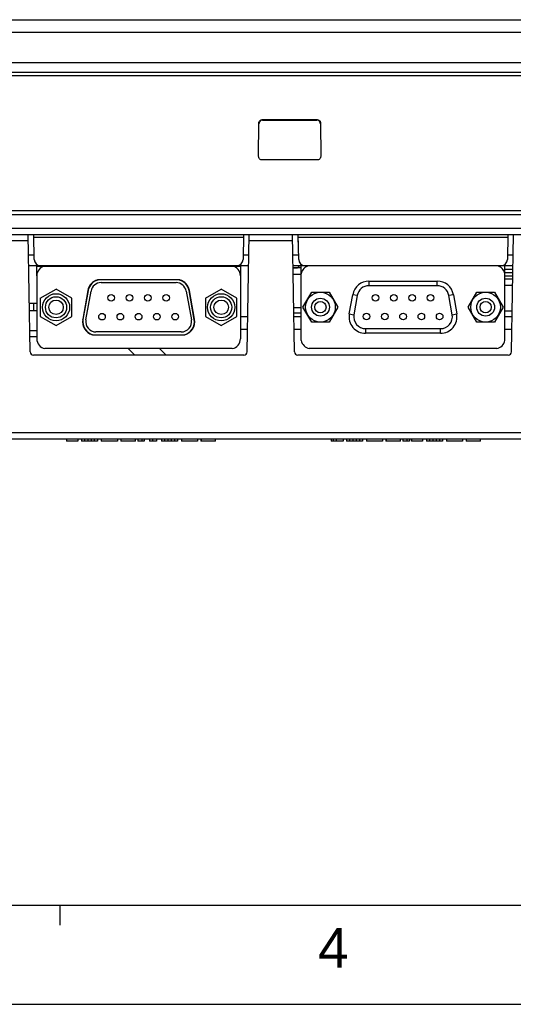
# Model space of a CAD drawing. Extents: x 0 to 1189, y 0 to 841.
# Tile 4 of 36: x 257 to 332, y 0 to 149. Entities that reach past the tile are written whole.
import ezdxf
from ezdxf.enums import TextEntityAlignment as Align

# ---------------------------------------------------------------- set-up
doc = ezdxf.new("R2010")
doc.units = 0
doc.header["$LTSCALE"] = 65.395
doc.header["$MEASUREMENT"] = 0
doc.layers.get('0').update_dxf_attribs({"linetype": 'CONTINUOUS'})
for name, color, linetype in [('02___PRT_ALL_AXES', 7, 'CONTINUOUS'), ('20_ALL_FEATURES', 7, 'CONTINUOUS'), ('3_ALL_AXES', 7, 'CONTINUOUS'), ('5_ALL_CURVES', 7, 'CONTINUOUS'), ('7_ALL_FEATURES', 7, 'CONTINUOUS')]:
    doc.layers.add(name, color=color, linetype=linetype)
doc.styles.add('TEXTSTYLE_2', font='arial.ttf')

msp = doc.modelspace()

# ---------------------------------------------------------------- linework, layer by layer
at = {"color": 3, "linetype": 'Continuous'}
for p, q in [((15, 15), (1174, 15)), ((263.35714, 15), (263.35714, 12))]:
    msp.add_line(p, q, dxfattribs=at)
at = {"color": 4, "linetype": 'Continuous'}
msp.add_line((0, 0), (1189, 0), dxfattribs=at)
at = {"layer": '02___PRT_ALL_AXES', "color": 7, "linetype": 'Continuous'}
for p, q in [((259.88257, 106.08125), (258.74642, 106.08125)), ((259.39257, 106.08125), (259.39257, 105.04125))]:
    msp.add_line(p, q, dxfattribs=at)
at = {"layer": '20_ALL_FEATURES', "color": 7, "linetype": 'Continuous'}
for p, q in [((259.88257, 110.28125), (259.88257, 100.73125)), ((290.69257, 110.28125), (290.69257, 100.73125)), ((310.13891, 109.47575), (320.44622, 109.47575)), ((260.411, 106.88125), (262.79257, 108.25625)), ((265.17414, 106.88125), (262.79257, 108.25625)), ((285.401, 106.88125), (287.78257, 108.25625)), ((290.16414, 106.88125), (287.78257, 108.25625)), ((300.14757, 105.52575), (301.47257, 107.82071)), ((301.47257, 107.82071), (304.12257, 107.82071)), ((304.12257, 107.82071), (305.44757, 105.52575)), ((307.16555, 104.50987), (307.67689, 107.40987)), ((322.90824, 107.40987), (323.41958, 104.50987)), ((325.13757, 105.52575), (326.46257, 107.82071)), ((326.46257, 107.82071), (329.11257, 107.82071)), ((329.11257, 107.82071), (330.43757, 105.52575)), ((260.411, 106.88125), (260.411, 104.13125)), ((265.17414, 104.13125), (265.17414, 106.88125)), ((285.401, 106.88125), (285.401, 104.13125)), ((290.16414, 104.13125), (290.16414, 106.88125)), ((301.47257, 103.23078), (300.14757, 105.52575)), ((305.44757, 105.52575), (304.12257, 103.23078)), ((326.46257, 103.23078), (325.13757, 105.52575)), ((330.43757, 105.52575), (329.11257, 103.23078)), ((260.411, 104.13125), (262.79257, 102.75625)), ((262.79257, 102.75625), (265.17414, 104.13125)), ((285.401, 104.13125), (287.78257, 102.75625)), ((287.78257, 102.75625), (290.16414, 104.13125)), ((304.12257, 103.23078), (301.47257, 103.23078)), ((329.11257, 103.23078), (326.46257, 103.23078)), ((320.95757, 101.57575), (309.62757, 101.57575))]:
    msp.add_line(p, q, dxfattribs=at)
for centre, radius in [((262.79257, 105.50625), 2.06), ((287.78257, 105.50625), 2.06), ((302.79757, 105.52575), 2.25), ((327.78757, 105.52575), 2.25), ((262.79257, 105.50625), 1.59998), ((262.79257, 105.50625), 1.1), ((287.78257, 105.50625), 1.59998), ((287.78257, 105.50625), 1.1), ((302.79757, 105.52575), 1.34997), ((302.79757, 105.52575), 0.84999), ((327.78757, 105.52575), 1.34997), ((327.78757, 105.52575), 0.84999)]:
    msp.add_circle(centre, radius, dxfattribs=at)
for centre, start, end in [((310.13891, 106.97575), 90, 170), ((320.44622, 106.97575), 10, 90), ((309.62757, 104.07575), 170, 270), ((320.95757, 104.07575), 270, 10)]:
    msp.add_arc(centre, 2.5, start, end, dxfattribs=at)
at = {"layer": '3_ALL_AXES', "color": 7, "linetype": 'Continuous'}
for centre in [(271.13247, 106.92625), (273.90247, 106.92625), (276.67247, 106.92625), (279.44247, 106.92625), (269.74747, 104.08625), (272.51747, 104.08625), (275.28747, 104.08625), (278.05747, 104.08625), (280.82747, 104.08625)]:
    msp.add_circle(centre, 0.5, dxfattribs=at)
at = {"layer": '5_ALL_CURVES', "color": 4, "linetype": 'Continuous'}
msp.add_line((298.66125, 111.53125), (299.89259, 111.53125), dxfattribs=at)
at = {"layer": '7_ALL_FEATURES', "color": 7, "linetype": 'Continuous'}
for p, q in [((108.91291, 149.04125), (487.37222, 149.04125)), ((108.91291, 147.14592), (487.37222, 147.14592)), ((104.30191, 142.54125), (491.98322, 142.54125)), ((487.51268, 141.04125), (108.77245, 141.04125)), ((486.92107, 140.54125), (109.36406, 140.54125)), ((293.44633, 128.32431), (293.48532, 133.41745)), ((293.9847, 133.91378), (302.30043, 133.91378)), ((294.03264, 133.84125), (302.25249, 133.84125)), ((302.79981, 133.41745), (302.8388, 128.32431)), ((302.33835, 127.82032), (293.94678, 127.82032)), ((113.54072, 119.54125), (482.74441, 119.54125)), ((113.66652, 120.14084), (482.61861, 120.14084)), ((192.57638, 117.48891), (402.57638, 117.48891)), ((193.70876, 116.54125), (402.57638, 116.54125)), ((258.87443, 98.74752), (258.56384, 116.54125)), ((259.36275, 116.54125), (259.383, 115.38125)), ((259.49258, 112.76379), (259.42664, 116.54125)), ((291.14849, 116.54125), (291.08256, 112.76379)), ((291.19213, 115.38125), (291.21238, 116.54125)), ((291.7007, 98.74752), (292.01129, 116.54125)), ((298.88399, 98.77252), (298.57384, 116.54125)), ((299.37232, 116.54125), (299.39257, 115.38125)), ((299.50214, 112.76379), (299.4362, 116.54125)), ((331.14893, 116.54125), (331.08299, 112.76379)), ((331.19257, 115.38125), (331.21281, 116.54125)), ((331.70114, 98.77252), (332.01129, 116.54125)), ((256.00724, 115.59358), (258.58038, 115.59358)), ((259.44689, 115.38125), (259.383, 115.38125)), ((291.13992, 116.04997), (259.43521, 116.04997)), ((291.12824, 115.38125), (291.19213, 115.38125)), ((291.99475, 115.59358), (298.59038, 115.59358)), ((299.45645, 115.38125), (299.39257, 115.38125)), ((331.14035, 116.04997), (299.44478, 116.04997)), ((331.12868, 115.38125), (331.19257, 115.38125)), ((259.4818, 113.38125), (258.61899, 113.38125)), ((291.95614, 113.38125), (291.09333, 113.38125)), ((299.49136, 113.38125), (298.62899, 113.38125)), ((331.95614, 113.38125), (331.09377, 113.38125)), ((291.92821, 111.78125), (258.64692, 111.78125)), ((331.92821, 111.78125), (298.65692, 111.78125)), ((299.64256, 111.78125), (299.34256, 111.48125)), ((299.89257, 100.47895), (299.89257, 111.78125)), ((330.69257, 100.47895), (330.69257, 111.78125)), ((259.88257, 110.28125), (259.88257, 111.75625)), ((259.88257, 111.75625), (289.46528, 111.75625)), ((261.06757, 111.75625), (261.06757, 111.7478)), ((289.50757, 111.75625), (290.69257, 111.75625)), ((289.50757, 111.7478), (289.50757, 111.75625)), ((290.69257, 111.75625), (290.69257, 110.28125)), ((298.66216, 111.48125), (299.34256, 111.48125)), ((298.67926, 110.50125), (299.89257, 110.50125)), ((330.69257, 111.28125), (331.91948, 111.28125)), ((330.69257, 110.78125), (331.91075, 110.78125)), ((281.51037, 109.65625), (269.06476, 109.65625)), ((269.61351, 109.23625), (280.96162, 109.23625)), ((310.13891, 109.47575), (310.13891, 108.77575)), ((320.44622, 108.77575), (320.44622, 109.47575)), ((330.69257, 110.28125), (331.90203, 110.28125)), ((331.8933, 109.78125), (330.69257, 109.78125)), ((267.60041, 108.04604), (266.82117, 103.68604)), ((267.64471, 108.03812), (266.86546, 103.67812)), ((267.30844, 103.59895), (268.08769, 107.95895)), ((267.64471, 108.03812), (267.60041, 108.04604)), ((282.48744, 107.95895), (283.26669, 103.59895)), ((282.93042, 108.03812), (282.97472, 108.04604)), ((283.70967, 103.67812), (282.93042, 108.03812)), ((283.75397, 103.68604), (282.97472, 108.04604)), ((308.36626, 107.28831), (307.67689, 107.40987)), ((320.44622, 108.77575), (310.13891, 108.77575)), ((322.90824, 107.40987), (322.21887, 107.28831)), ((331.87584, 108.78125), (330.69257, 108.78125)), ((308.36626, 107.28831), (307.85491, 104.38831)), ((322.73022, 104.38831), (322.21887, 107.28831)), ((258.76457, 105.04125), (259.88257, 105.04125)), ((299.89257, 105.43125), (298.76776, 105.43125)), ((298.78138, 104.65125), (299.89257, 104.65125)), ((307.16555, 104.50987), (307.85491, 104.38831)), ((322.73022, 104.38831), (323.41958, 104.50987)), ((330.69257, 104.98891), (331.80965, 104.98891)), ((266.86546, 103.67812), (266.82117, 103.68604)), ((283.70967, 103.67812), (283.75397, 103.68604)), ((291.79311, 104.04125), (290.69257, 104.04125)), ((299.89257, 104.04125), (298.79202, 104.04125)), ((331.79311, 104.04125), (330.69257, 104.04125)), ((258.81785, 101.98891), (259.88257, 101.98891)), ((268.28552, 101.35625), (282.28961, 101.35625)), ((281.74087, 101.77625), (268.83427, 101.77625)), ((291.76002, 102.14592), (290.69257, 102.14592)), ((299.89257, 102.14592), (298.82511, 102.14592)), ((309.62757, 102.27575), (320.95757, 102.27575)), ((309.62757, 102.27575), (309.62757, 101.57575)), ((320.95757, 101.57575), (320.95757, 102.27575)), ((331.76002, 102.14592), (330.69257, 102.14592)), ((259.88257, 101.04125), (258.83439, 101.04125)), ((289.46528, 99.25625), (261.10985, 99.25625)), ((273.69653, 99.25625), (274.69653, 98.25625)), ((278.4631, 99.25625), (279.4631, 98.25625)), ((329.47388, 99.28125), (301.11125, 99.28125)), ((291.20078, 98.25625), (259.37435, 98.25625)), ((331.20122, 98.28125), (299.38391, 98.28125)), ((419.06759, 86.48891), (202.95838, 86.48891)), ((418.06896, 85.54125), (180.41617, 85.54125)), ((264.39697, 85.54125), (264.39697, 85.24125)), ((266.08867, 85.24125), (264.39697, 85.24125)), ((266.08867, 85.54125), (266.08867, 85.24125)), ((266.62517, 85.54125), (266.62517, 85.24125)), ((267.09657, 85.24125), (266.62517, 85.24125)), ((267.09657, 85.54125), (267.09657, 85.24125)), ((268.57887, 85.24125), (267.09827, 85.24125)), ((267.59467, 85.54125), (267.59467, 85.24125)), ((268.08477, 85.54125), (268.08477, 85.24125)), ((268.58067, 85.54125), (268.58067, 85.24125)), ((269.05197, 85.24125), (268.58067, 85.24125)), ((269.05197, 85.54125), (269.05197, 85.24125)), ((269.6373, 85.54125), (269.6373, 85.24125)), ((272.08137, 85.24125), (269.6373, 85.24125)), ((272.08137, 85.54125), (272.08137, 85.24125)), ((272.60797, 85.54125), (272.60797, 85.24125)), ((274.80293, 85.24125), (272.60797, 85.24125)), ((272.61507, 85.54125), (272.61507, 85.24125)), ((274.80294, 85.24125), (274.80294, 85.54125)), ((275.15907, 85.54125), (275.15907, 85.24125)), ((276.14747, 85.24125), (275.15907, 85.24125)), ((275.78867, 85.54125), (275.78867, 85.24125)), ((276.14747, 85.54125), (276.14747, 85.24125)), ((276.90957, 85.54125), (276.90957, 85.24125)), ((278.01387, 85.24125), (276.90957, 85.24125)), ((277.39137, 85.54125), (277.39137, 85.24125)), ((278.01387, 85.54125), (278.01387, 85.24125)), ((278.74037, 85.54125), (278.74037, 85.24125)), ((279.21167, 85.24125), (278.74037, 85.24125)), ((279.21167, 85.54125), (279.21167, 85.24125)), ((280.69407, 85.24125), (279.21337, 85.24125)), ((279.70987, 85.54125), (279.70987, 85.24125)), ((280.19997, 85.54125), (280.19997, 85.24125)), ((280.69577, 85.54125), (280.69577, 85.24125)), ((281.16707, 85.24125), (280.69577, 85.24125)), ((281.16707, 85.54125), (281.16707, 85.24125)), ((281.75248, 85.54125), (281.75248, 85.24125)), ((284.19657, 85.24125), (281.75248, 85.24125)), ((284.19657, 85.54125), (284.19657, 85.24125)), ((284.72307, 85.54125), (284.72307, 85.24125)), ((286.91811, 85.24125), (284.72307, 85.24125)), ((284.73017, 85.54125), (284.73017, 85.24125)), ((286.91814, 85.24125), (286.91814, 85.54125)), ((304.40577, 85.54125), (304.40577, 85.24125)), ((306.21347, 85.24125), (304.40577, 85.24125)), ((304.71877, 85.54125), (304.71877, 85.24125)), ((305.18657, 85.54125), (305.18657, 85.24125)), ((306.21347, 85.54125), (306.21347, 85.24125)), ((306.72887, 85.54125), (306.72887, 85.24125)), ((307.20027, 85.24125), (306.72887, 85.24125)), ((307.20027, 85.54125), (307.20027, 85.24125)), ((308.68257, 85.24125), (307.20197, 85.24125)), ((307.69837, 85.54125), (307.69837, 85.24125)), ((308.18847, 85.54125), (308.18847, 85.24125)), ((308.68437, 85.54125), (308.68437, 85.24125)), ((309.15567, 85.24125), (308.68437, 85.24125)), ((309.15567, 85.54125), (309.15567, 85.24125)), ((309.741, 85.54125), (309.741, 85.24125)), ((312.18507, 85.24125), (309.741, 85.24125)), ((312.18507, 85.54125), (312.18507, 85.24125)), ((312.71167, 85.54125), (312.71167, 85.24125)), ((314.90663, 85.24125), (312.71167, 85.24125)), ((312.71877, 85.54125), (312.71877, 85.24125)), ((314.90664, 85.24125), (314.90664, 85.54125)), ((315.26277, 85.54125), (315.26277, 85.24125)), ((316.25117, 85.24125), (315.26277, 85.24125)), ((315.89237, 85.54125), (315.89237, 85.24125)), ((316.25117, 85.54125), (316.25117, 85.24125)), ((316.59116, 85.54125), (316.59116, 85.24125)), ((318.26177, 85.24125), (316.59191, 85.24125)), ((318.26177, 85.54125), (318.26177, 85.24125)), ((318.84407, 85.54125), (318.84407, 85.24125)), ((319.31537, 85.24125), (318.84407, 85.24125)), ((319.31537, 85.54125), (319.31537, 85.24125)), ((320.79777, 85.24125), (319.31707, 85.24125)), ((319.81357, 85.54125), (319.81357, 85.24125)), ((320.30367, 85.54125), (320.30367, 85.24125)), ((320.79947, 85.54125), (320.79947, 85.24125)), ((321.27077, 85.24125), (320.79947, 85.24125)), ((321.27077, 85.54125), (321.27077, 85.24125)), ((321.85618, 85.54125), (321.85618, 85.24125)), ((324.30027, 85.24125), (321.85618, 85.24125)), ((324.30027, 85.54125), (324.30027, 85.24125)), ((324.82677, 85.54125), (324.82677, 85.24125)), ((327.02181, 85.24125), (324.82677, 85.24125)), ((324.83387, 85.54125), (324.83387, 85.24125)), ((327.02184, 85.24125), (327.02184, 85.54125))]:
    msp.add_line(p, q, dxfattribs=at)
for points in [[(293.48532, 133.41745), (293.49539, 133.50788), (293.51817, 133.59082), (293.55364, 133.66626), (293.60363, 133.73596), (293.66631, 133.79816), (293.73631, 133.84758), (293.8118, 133.88243), (293.8946, 133.9045), (293.9847, 133.91378)], [(294.03264, 133.84125), (293.9424, 133.83193), (293.8595, 133.80985), (293.78392, 133.775), (293.71387, 133.7256), (293.65116, 133.66343), (293.60115, 133.59382), (293.56564, 133.51855), (293.54283, 133.43585), (293.53273, 133.3457)], [(302.7524, 133.3457), (302.7423, 133.43585), (302.71949, 133.51855), (302.68398, 133.59382), (302.63397, 133.66343), (302.57126, 133.7256), (302.50121, 133.775), (302.42563, 133.80985), (302.34273, 133.83193), (302.25249, 133.84125)], [(302.30043, 133.91378), (302.39053, 133.9045), (302.47333, 133.88244), (302.54882, 133.84758), (302.61881, 133.79816), (302.6815, 133.73596), (302.73149, 133.66626), (302.76697, 133.59082), (302.78974, 133.50788), (302.79981, 133.41745)], [(293.94678, 127.82032), (293.85551, 127.82985), (293.77177, 127.85238), (293.69556, 127.88793), (293.62504, 127.93833), (293.56206, 128.00173), (293.51214, 128.07259), (293.47714, 128.14904), (293.4552, 128.23295), (293.44633, 128.32431)], [(302.8388, 128.32431), (302.82993, 128.23295), (302.808, 128.14904), (302.77299, 128.07259), (302.72307, 128.00173), (302.66009, 127.93833), (302.58957, 127.88793), (302.51336, 127.85238), (302.42963, 127.82985), (302.33835, 127.82032)]]:
    msp.add_lwpolyline(points, dxfattribs=at)
for centre in [(311.13755, 106.94575), (313.90755, 106.94575), (316.67755, 106.94575), (319.44755, 106.94575), (309.75255, 104.10575), (312.52255, 104.10575), (315.29255, 104.10575), (318.06255, 104.10575), (320.83255, 104.10575)]:
    msp.add_circle(centre, 0.5, dxfattribs=at)
for centre, radius, start, end in [((260.49242, 112.78125), 1, 181, 270), ((290.08271, 112.78125), 1, 270, 359), ((300.50199, 112.78125), 1, 181, 270), ((301.35757, 110.32075), 1.49, 101.4202249, 169.4894943), ((329.21757, 110.31075), 1.5, 10.4753138, 78.6180323), ((330.08314, 112.78125), 1, 270, 359), ((261.38257, 110.28125), 1.5, 100.4753138, 180), ((289.19257, 110.28125), 1.5, 0, 79.5246862), ((269.61351, 107.68625), 2.045, 105.5653155, 169.8667625), ((269.61351, 107.68625), 2, 99.936372, 169.8667518), ((269.61351, 107.68625), 1.55, 90, 169.8667625), ((280.96162, 107.68625), 1.55, 10.1332375, 90), ((280.96162, 107.68625), 2, 10.1332482, 80.063628), ((280.96162, 107.68625), 2.045, 10.1332375, 74.4346845), ((310.13891, 106.97575), 1.8, 90, 170), ((320.44622, 106.97575), 1.8, 10, 90), ((309.62757, 104.07575), 1.8, 170, 270), ((320.95757, 104.07575), 1.8, 270, 10), ((268.83427, 103.32625), 2.045, 169.8667625, 254.4346845), ((268.83427, 103.32625), 2, 169.8667712, 260.0636286), ((268.83427, 103.32625), 1.55, 169.8667625, 270), ((281.74087, 103.32625), 1.55, 270, 10.1332375), ((281.74087, 103.32625), 2, 279.9363714, 10.1332288), ((281.74087, 103.32625), 2.045, 285.5653155, 10.1332375), ((261.38257, 100.73125), 1.5, 180, 259.5246862), ((289.19257, 100.73125), 1.5, 280.4753138, 0), ((301.35757, 100.75075), 1.49, 190.5105057, 260.4847409), ((329.22757, 100.75075), 1.49, 279.5152591, 349.4894943), ((259.37435, 98.75625), 0.5, 181, 270), ((291.20078, 98.75625), 0.5, 270, 359), ((299.38391, 98.78125), 0.5, 181, 270), ((331.20122, 98.78125), 0.5, 270, 359)]:
    msp.add_arc(centre, radius, start, end, dxfattribs=at)

# ---------------------------------------------------------------- texts
at = {"color": 1, "linetype": 'Continuous', "style": 'TEXTSTYLE_2'}
msp.add_text('4', height=6, dxfattribs=at).set_placement((304.75286, 5.53902), align=Align.CENTER)

doc.saveas('drawing.dxf')
